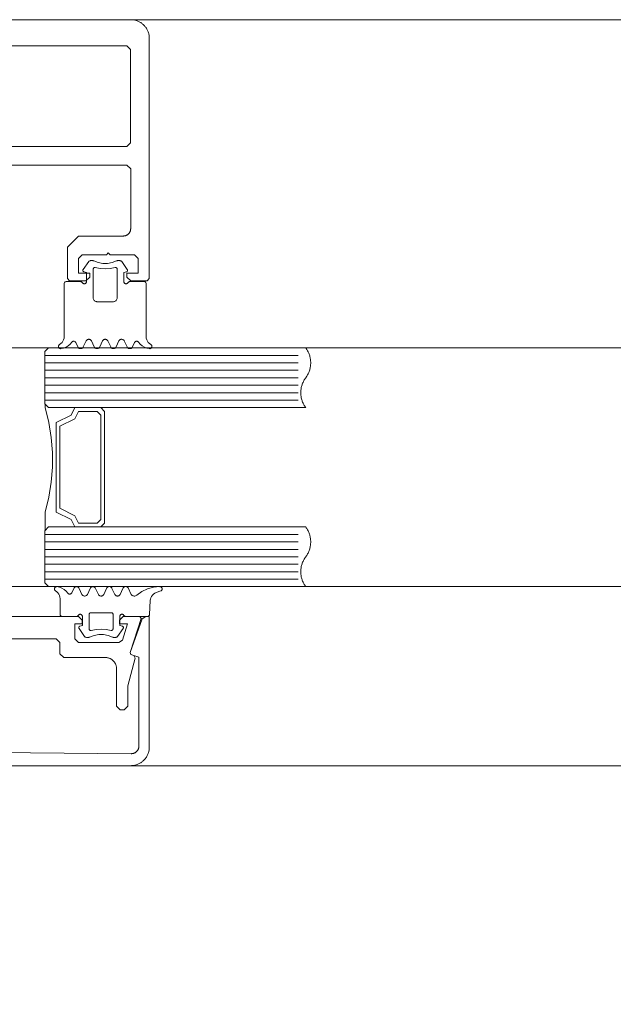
# Model space of a CAD drawing. Header units: millimetres. Extents: x -13532 to 2392, y -5241 to 5322.
# Tile 104 of 256: x -10938 to -10930, y 1073 to 1086. Entities that reach past the tile are written whole.
import ezdxf

# ---------------------------------------------------------------- set-up
doc = ezdxf.new("R2010")
doc.units = ezdxf.units.MM
doc.layers.get('0').update_dxf_attribs({"lineweight": 9, "true_color": 0x939393})
doc.layers.get('Defpoints').update_dxf_attribs({"true_color": 0xdae6d4})
for name, color, linetype, lineweight, true_color in [('a___wymiary', 7, 'Continuous', 5, 0x666666), ('drzwi - AGP1', 7, 'Continuous', 13, 0x7f7f7f), ('WYMIARY - AGP1', 7, 'Continuous', 5, 0x716d5a)]:
    doc.layers.add(name, color=color, linetype=linetype, lineweight=lineweight, true_color=true_color)
doc.layers.add('uwagi', color=7, linetype='Continuous', lineweight=50, true_color=0xf82f6b, plot=False)
doc.styles.add('ARIAL NARROW', font='ARIALN.TTF', dxfattribs={"width": 0.9})
doc.dimstyles.new('wymiary agp1', dxfattribs={"dimtxt": 15, "dimasz": 5, "dimexe": 5, "dimexo": 5, "dimgap": 1.8, "dimtad": 1, "dimdec": 3, "dimrnd": 0.5, "dimdsep": 46, "dimtxsty": 'ARIAL NARROW', "dimblk": 'znacznik', "dimcen": 1.5, "dimse1": 1, "dimse2": 1, "dimclrd": 256, "dimclre": 256, "dimazin": 0, "dimtfac": 1, "dimtdec": 3, "dimtmove": 1, "dimatfit": 3, "dimldrblk": 'znacznik', "dimfxl": 1000, "dimfxlon": 1, "dimlwd": -1, "dimarcsym": 0})

# ---------------------------------------------------------------- blocks, each defined once
blk = doc.blocks.new('znacznik')
at = {"layer": 'a___wymiary'}
for p, q in [((0, 1.3936), (0, -1.3936)), ((1.3936, 0), (-1.3936, 0))]:
    blk.add_line(p, q, dxfattribs=at)
at = {"layer": 'a___wymiary', "const_width": 0.2}
blk.add_lwpolyline([(0.8759, 0.8759), (-0.8759, -0.8759)], dxfattribs=at)
blk = doc.blocks.new('*D505')
at = {"layer": 'Defpoints', "color": 0}
for p in [(-11552.107, 1075.854), (-9536.638, 1075.854), (-9536.638, 856.382)]:
    blk.add_point(p, dxfattribs=at)
at = {"layer": 'WYMIARY - AGP1'}
blk.add_line((-11547.107, 856.382), (-9541.638, 856.382), dxfattribs=at)
at = {"layer": 'WYMIARY - AGP1', "xscale": 5, "yscale": 5, "zscale": 5, "rotation": 180}
blk.add_blockref('znacznik', (-11552.107, 856.382), dxfattribs=at)
at = {"layer": 'WYMIARY - AGP1', "xscale": 5, "yscale": 5, "zscale": 5}
blk.add_blockref('znacznik', (-9536.638, 856.382), dxfattribs=at)
at = {"layer": 'WYMIARY - AGP1', "color": 18, "true_color": 0x000000, "insert": (-10578.766, 865.84), "char_height": 15, "attachment_point": 5, "style": 'ARIAL NARROW'}
blk.add_mtext('2015.5', dxfattribs=at)
blk = doc.blocks.new('zw$58')
for p, q in [((6.352965, 6.757207), (6.278063, 6.650213)), ((6.870836, 6.650213), (6.795885, 6.757207)), ((6.2807, 5.613097), (6.3182, 5.693505)), ((6.390709, 5.693505), (6.428209, 5.613097)), ((6.50067, 5.613097), (6.53817, 5.693505)), ((6.61068, 5.693505), (6.64818, 5.613097)), ((6.72069, 5.613097), (6.75819, 5.693505)), ((6.8307, 5.693505), (6.8682, 5.613097)), ((6.179918, 5.673681), (6.20819, 5.613097)), ((6.940709, 5.613097), (6.968932, 5.673681)), ((5.765458, 5.500001), (9.165458, 5.500001)), ((5.765458, 5.400001), (9.165458, 5.400001)), ((5.765458, 5.300001), (9.165458, 5.300001)), ((5.765458, 5.200001), (9.165458, 5.200001)), ((5.765458, 5.100001), (9.165458, 5.100001)), ((5.765458, 5.000001), (9.165458, 5.000001)), ((5.765458, 4.900001), (9.165458, 4.900001)), ((5.765458, 3.100001), (9.165458, 3.100001)), ((5.765458, 3.000001), (9.165458, 3.000001)), ((5.765458, 2.900001), (9.165458, 2.900001)), ((5.765458, 2.800001), (9.165458, 2.800001)), ((5.765458, 2.700001), (9.165458, 2.700001)), ((5.765458, 2.600001), (9.165458, 2.600001)), ((5.765458, 2.500001), (9.165458, 2.500001)), ((6.125042, 2.31632), (6.153313, 2.376909)), ((6.225823, 2.376909), (6.263323, 2.296495)), ((6.335833, 2.296495), (6.373284, 2.376909)), ((6.445794, 2.376909), (6.483294, 2.296495)), ((6.555803, 2.296495), (6.593303, 2.376909)), ((6.665813, 2.376909), (6.703313, 2.296495)), ((6.775823, 2.296495), (6.813323, 2.376909)), ((7.319817, 2.341814), (7.257952, 2.319304)), ((7.179192, 2.212816), (7.169524, 2.028435)), ((7.17343, 2.233617), (7.17343, 2.233617)), ((7.17343, 2.138372), (7.17343, 2.138372)), ((6.36386, 2.04312), (6.36386, 2.04312)), ((6.768645, 1.995494), (6.768645, 1.995494)), ((6.22094, 1.852617), (6.22094, 1.852617)), ((6.768645, 1.900243), (6.768645, 1.900243)), ((6.298089, 1.732793), (6.223186, 1.839788)), ((6.81596, 1.839788), (6.741009, 1.732793))]:
    blk.add_line(p, q)
for points in [[(5.316062, 8.0502), (6.866666, 8.0502), (6.916666, 8.0002), (6.916666, 7.2002), (6.916571, 7.195838), (6.916285, 7.191485), (6.91581, 7.187147), (6.915147, 7.182835), (6.914296, 7.178556), (6.913259, 7.174318), (6.912038, 7.17013), (6.910635, 7.165998), (6.909054, 7.161932), (6.907297, 7.157938), (6.905367, 7.154025), (6.903269, 7.1502), (6.901005, 7.14647), (6.898581, 7.142842), (6.896001, 7.139324), (6.89327, 7.135921), (6.890394, 7.132641), (6.887377, 7.129489), (6.884225, 7.126472), (6.880945, 7.123596), (6.877542, 7.120865), (6.874024, 7.118285), (6.870396, 7.115861), (6.866666, 7.113598), (6.862841, 7.111499), (6.858928, 7.109569), (6.854934, 7.107812), (6.850868, 7.106231), (6.846737, 7.104828), (6.842548, 7.103608), (6.83831, 7.10257), (6.834031, 7.101719), (6.829719, 7.101056), (6.825382, 7.100581), (6.821028, 7.100295), (6.816666, 7.1002), (6.216666, 7.1002), (6.066666, 6.9502), (6.066666, 6.5302), (6.096666, 6.5002), (6.316666, 6.5002), (6.366666, 6.5502), (6.366666, 6.6002), (6.216666, 6.6002), (6.216666, 6.8002), (6.266666, 6.8502), (6.591666, 6.8502), (6.616666, 6.8752), (6.641666, 6.8502), (6.966666, 6.8502), (7.016666, 6.8002), (7.016666, 6.6002), (6.866666, 6.6002), (6.866666, 6.5502), (6.916666, 6.5002), (7.136666, 6.5002), (7.166666, 6.5302), (7.166666, 9.7502), (7.166428, 9.761105), (7.165715, 9.771989), (7.164527, 9.782832), (7.162868, 9.793612), (7.16074, 9.80431), (7.158147, 9.814905), (7.155095, 9.825377), (7.151589, 9.835705), (7.147636, 9.845871), (7.143243, 9.855855), (7.138419, 9.865637), (7.133172, 9.8752), (7.127514, 9.884525), (7.121454, 9.893594), (7.115004, 9.90239), (7.108177, 9.910897), (7.100985, 9.919098), (7.093443, 9.926977), (7.085564, 9.934519), (7.077363, 9.941711), (7.068856, 9.948538), (7.06006, 9.954988), (7.050991, 9.961048), (7.041666, 9.966706), (7.032103, 9.971953), (7.022321, 9.976777), (7.012337, 9.98117), (7.002171, 9.985123), (6.991842, 9.988629), (6.981371, 9.991682), (6.970776, 9.994274), (6.960078, 9.996402), (6.949298, 9.998061), (6.938455, 9.999249), (6.927571, 9.999962), (6.916666, 10.0002), (2.416666, 10.0002)], [(5.316062, 8.3002), (6.866062, 8.3002), (6.916062, 8.3502), (6.916062, 9.6002), (6.866062, 9.6502), (2.466062, 9.6502)], [(6.420685, 6.766745), (6.41746, 6.768152), (6.414092, 6.769172), (6.410628, 6.769791), (6.407116, 6.77), (6.377526, 6.77), (6.371804, 6.769445), (6.366294, 6.767809), (6.361196, 6.765153), (6.356699, 6.761573), (6.352967, 6.757202)], [(6.420692, 6.766753), (6.47998, 6.743386), (6.542587, 6.731494), (6.606312, 6.731494), (6.668919, 6.743386), (6.728207, 6.766753)], [(6.795916, 6.757225), (6.792857, 6.760918), (6.789249, 6.764077), (6.785184, 6.766621), (6.780765, 6.768485), (6.776105, 6.769621), (6.771325, 6.77), (6.741783, 6.77), (6.738269, 6.769796), (6.734803, 6.769183), (6.731432, 6.768167), (6.728204, 6.766764)], [(6.268456, 6.475009), (6.271455, 6.470724), (6.275153, 6.467025), (6.279437, 6.464025), (6.284177, 6.461814), (6.289229, 6.460459), (6.29444, 6.460003), (6.299651, 6.460458), (6.304703, 6.46181), (6.309444, 6.46402), (6.313729, 6.467019), (6.317428, 6.470717), (6.320429, 6.475001), (6.32264, 6.47974), (6.323994, 6.484792), (6.32445, 6.490001), (6.32445, 6.610003), (6.289244, 6.619426)], [(6.278065, 6.650215), (6.276323, 6.647197), (6.275132, 6.643923), (6.274526, 6.640492), (6.274525, 6.637008), (6.275128, 6.633577), (6.276318, 6.630302), (6.278057, 6.627283), (6.280294, 6.624613), (6.282961, 6.622371), (6.285975, 6.620626), (6.289247, 6.61943)], [(6.439438, 6.676828), (6.435844, 6.677415), (6.432203, 6.67734), (6.428637, 6.676605), (6.425262, 6.675236), (6.422192, 6.673277), (6.419528, 6.670794), (6.417358, 6.667869), (6.415755, 6.664598), (6.414771, 6.661091), (6.41444, 6.657463), (6.41444, 6.27), (6.415199, 6.261318), (6.417455, 6.252899), (6.421138, 6.245), (6.426138, 6.237861), (6.4323, 6.231698), (6.43944, 6.226699), (6.447339, 6.223015), (6.455757, 6.22076), (6.46444, 6.22), (6.684459, 6.22), (6.693142, 6.22076), (6.70156, 6.223015), (6.709459, 6.226699), (6.716599, 6.231698), (6.722761, 6.237861), (6.727761, 6.245), (6.731444, 6.252899), (6.7337, 6.261318), (6.734459, 6.27), (6.734459, 6.657463), (6.734128, 6.661089), (6.733144, 6.664594), (6.731541, 6.667862), (6.729371, 6.670787), (6.726707, 6.67327), (6.723636, 6.675229), (6.720261, 6.6766), (6.716693, 6.677338), (6.71305, 6.677416), (6.709454, 6.676834)], [(6.439443, 6.676829), (6.506404, 6.663984), (6.57445, 6.659679), (6.642495, 6.663984), (6.709457, 6.676829)], [(6.880431, 6.474988), (6.87743, 6.470707), (6.87373, 6.467012), (6.869445, 6.464015), (6.864705, 6.461808), (6.859654, 6.460456), (6.854445, 6.460003), (6.849235, 6.46046), (6.844185, 6.461814), (6.839446, 6.464025), (6.835163, 6.467024), (6.831466, 6.470722), (6.828468, 6.475005), (6.826258, 6.479743), (6.824905, 6.484793), (6.82445, 6.490001), (6.82445, 6.610003), (6.859606, 6.619426)], [(6.859606, 6.619418), (6.862885, 6.620607), (6.865907, 6.622349), (6.86858, 6.624588), (6.870824, 6.627259), (6.87257, 6.630279), (6.873765, 6.633556), (6.874373, 6.636991), (6.874374, 6.640479), (6.87377, 6.643915), (6.872578, 6.647193), (6.870834, 6.650215)], [(5.963608, 5.646098), (5.980964, 5.65806), (5.995959, 5.672875), (6.00813, 5.690084), (6.017102, 5.709158), (6.022599, 5.729508), (6.02445, 5.750505), (6.02445, 6.460003), (6.024905, 6.465209), (6.026258, 6.470258), (6.028466, 6.474995), (6.031463, 6.479277), (6.035158, 6.482974), (6.039439, 6.485974), (6.044175, 6.488186), (6.049223, 6.489542), (6.05443, 6.490001), (6.242467, 6.490001), (6.247679, 6.489549), (6.252734, 6.488199), (6.257477, 6.485991), (6.261765, 6.482993), (6.265467, 6.479296), (6.26847, 6.475012)], [(7.185291, 5.646098), (7.167935, 5.65806), (7.15294, 5.672875), (7.140769, 5.690084), (7.131797, 5.709158), (7.1263, 5.729508), (7.12445, 5.750505), (7.12445, 6.460003), (7.123993, 6.465215), (7.122637, 6.470268), (7.120425, 6.475009), (7.117422, 6.479294), (7.11372, 6.482992), (7.109432, 6.48599), (7.104688, 6.488199), (7.099633, 6.489549), (7.09442, 6.490001), (6.906383, 6.490001), (6.901175, 6.489542), (6.896127, 6.488185), (6.89139, 6.485973), (6.887109, 6.482972), (6.883414, 6.479274), (6.880417, 6.474991)], [(5.981334, 5.590144), (6.015944, 5.596665), (6.048873, 5.609155), (6.079101, 5.627228), (6.10569, 5.650322), (6.127816, 5.677723)], [(6.179937, 5.673687), (6.177292, 5.678255), (6.173888, 5.68229), (6.169828, 5.685666), (6.16524, 5.688278), (6.160265, 5.690045), (6.155057, 5.690913), (6.149778, 5.690855), (6.14459, 5.689873), (6.139655, 5.687997), (6.135125, 5.685285), (6.131141, 5.681821), (6.127826, 5.677713)], [(6.390679, 5.693494), (6.387195, 5.699534), (6.382716, 5.704877), (6.377377, 5.70936), (6.371341, 5.712848), (6.364791, 5.715235), (6.357926, 5.716447), (6.350955, 5.716449), (6.344089, 5.71524), (6.337538, 5.712857), (6.3315, 5.709372), (6.326159, 5.704891), (6.321677, 5.699551), (6.31819, 5.693513)], [(6.610689, 5.693513), (6.607203, 5.699551), (6.602721, 5.704891), (6.597379, 5.709372), (6.591341, 5.712857), (6.58479, 5.71524), (6.577925, 5.716449), (6.570954, 5.716447), (6.564089, 5.715235), (6.557539, 5.712848), (6.551503, 5.70936), (6.546164, 5.704877), (6.541685, 5.699534), (6.538201, 5.693494)], [(6.830711, 5.693504), (6.827224, 5.699542), (6.82274, 5.704884), (6.817397, 5.709366), (6.811356, 5.712852), (6.804802, 5.715237), (6.797932, 5.716448), (6.790957, 5.716448), (6.784088, 5.715237), (6.777533, 5.712852), (6.771492, 5.709366), (6.766149, 5.704884), (6.761666, 5.699542), (6.758178, 5.693504)], [(7.021021, 5.677724), (7.017707, 5.681831), (7.013724, 5.685293), (7.009197, 5.688002), (7.004266, 5.689876), (6.999082, 5.690856), (6.993807, 5.690912), (6.988604, 5.690042), (6.983634, 5.688273), (6.979051, 5.685659), (6.974996, 5.682282), (6.971596, 5.678247), (6.968956, 5.673677)], [(7.021034, 5.677723), (7.043167, 5.650315), (7.069765, 5.627216), (7.100003, 5.609142), (7.132944, 5.596654), (7.167565, 5.590139)], [(5.963602, 5.646108), (5.959389, 5.643225), (5.955726, 5.639671), (5.952719, 5.635547), (5.950455, 5.630974), (5.948998, 5.626082), (5.948392, 5.621015), (5.948654, 5.615918), (5.949776, 5.61094), (5.951726, 5.606224), (5.954448, 5.601906), (5.957862, 5.598112), (5.961869, 5.594951), (5.966355, 5.592516), (5.971189, 5.590876), (5.97623, 5.590078), (5.981334, 5.590147)], [(6.208178, 5.613098), (6.211666, 5.607059), (6.216149, 5.601718), (6.221492, 5.597236), (6.227533, 5.593749), (6.234088, 5.591364), (6.240957, 5.590154), (6.247932, 5.590154), (6.254802, 5.591364), (6.261356, 5.593749), (6.267397, 5.597236), (6.27274, 5.601718), (6.277224, 5.607059), (6.280711, 5.613098)], [(6.4282, 5.613089), (6.431686, 5.607052), (6.436166, 5.601713), (6.441506, 5.597233), (6.447542, 5.593748), (6.454091, 5.591364), (6.460955, 5.590153), (6.467924, 5.590153), (6.474788, 5.591364), (6.481337, 5.593748), (6.487374, 5.597233), (6.492713, 5.601713), (6.497194, 5.607052), (6.50068, 5.613089)], [(6.648168, 5.613098), (6.651656, 5.607059), (6.656139, 5.601718), (6.661483, 5.597236), (6.667523, 5.593749), (6.674078, 5.591364), (6.680947, 5.590154), (6.687923, 5.590154), (6.694792, 5.591364), (6.701346, 5.593749), (6.707387, 5.597236), (6.71273, 5.601718), (6.717214, 5.607059), (6.720701, 5.613098)], [(6.86819, 5.613089), (6.871677, 5.607051), (6.876159, 5.601711), (6.8815, 5.59723), (6.887538, 5.593745), (6.894089, 5.591362), (6.900955, 5.590153), (6.907926, 5.590154), (6.914791, 5.591367), (6.921341, 5.593754), (6.927377, 5.597242), (6.932716, 5.601725), (6.937195, 5.607068), (6.940679, 5.613107)], [(7.167564, 5.590142), (7.172663, 5.590082), (7.177698, 5.590885), (7.182524, 5.592529), (7.187002, 5.594966), (7.191003, 5.598126), (7.194411, 5.601917), (7.197128, 5.606231), (7.199075, 5.610943), (7.200196, 5.615916), (7.200458, 5.621007), (7.199855, 5.626069), (7.198403, 5.630955), (7.196144, 5.635526), (7.193144, 5.639648), (7.189489, 5.643202), (7.185286, 5.646087)], [(5.767458, 3.152001), (5.767458, 3.400001), (5.817458, 3.600001), (5.847458, 3.800001), (5.867458, 4.000001), (5.867458, 4.200001), (5.847458, 4.400001), (5.817458, 4.600001), (5.767458, 4.800001), (5.767458, 4.848001)], [(5.817458, 4.800001), (6.167458, 4.800001), (6.117458, 4.700001), (5.917458, 4.600001), (5.917458, 3.400001), (6.117458, 3.300001), (6.167458, 3.200001), (5.817458, 3.200001)], [(5.926458, 2.399859), (5.921354, 2.399928), (5.916312, 2.399131), (5.911479, 2.39749), (5.906993, 2.395054), (5.902985, 2.391893), (5.899571, 2.388099), (5.89685, 2.383781), (5.8949, 2.379064), (5.893778, 2.374085), (5.893516, 2.368987), (5.894122, 2.363919), (5.895579, 2.359028), (5.897843, 2.354453), (5.900851, 2.350329), (5.904514, 2.346775), (5.908726, 2.343892)], [(6.07294, 2.312277), (6.050814, 2.339678), (6.024225, 2.362773), (5.993997, 2.380845), (5.961067, 2.393336), (5.926458, 2.399856)], [(6.225791, 2.3769), (6.222307, 2.382939), (6.217828, 2.388282), (6.212489, 2.392765), (6.206453, 2.396253), (6.199904, 2.398639), (6.193039, 2.399852), (6.186069, 2.399854), (6.179204, 2.398645), (6.172653, 2.396262), (6.166615, 2.392777), (6.161274, 2.388296), (6.156792, 2.382956), (6.153305, 2.376918)], [(6.445802, 2.376918), (6.442315, 2.382956), (6.437833, 2.388296), (6.432492, 2.392777), (6.426454, 2.396262), (6.419903, 2.398645), (6.413038, 2.399854), (6.406068, 2.399852), (6.399203, 2.398639), (6.392654, 2.396253), (6.386618, 2.392765), (6.381279, 2.388282), (6.3768, 2.382939), (6.373316, 2.3769)], [(6.665824, 2.376909), (6.662336, 2.382948), (6.657853, 2.388289), (6.65251, 2.392771), (6.646469, 2.396257), (6.639915, 2.398642), (6.633046, 2.399853), (6.626071, 2.399853), (6.619202, 2.398642), (6.612648, 2.396257), (6.606607, 2.392771), (6.601264, 2.388289), (6.596781, 2.382948), (6.593293, 2.376909)], [(6.885801, 2.3769), (6.882317, 2.382939), (6.877838, 2.388282), (6.872499, 2.392765), (6.866463, 2.396253), (6.859914, 2.398639), (6.853049, 2.399852), (6.846078, 2.399854), (6.839213, 2.398645), (6.832662, 2.396262), (6.826625, 2.392777), (6.821284, 2.388296), (6.816802, 2.382956), (6.813315, 2.376918)], [(6.885833, 2.376909), (6.920598, 2.302269), (6.925192, 2.294389), (6.931142, 2.287474), (6.938248, 2.281755), (6.946276, 2.277423), (6.954957, 2.274621), (6.964002, 2.273442), (6.973111, 2.273927), (6.98198, 2.276059), (6.990315, 2.279766), (6.997837, 2.284926)], [(7.309075, 2.399997), (7.225042, 2.391525), (7.143634, 2.36903), (7.067174, 2.333153), (6.997843, 2.284919)], [(7.319817, 2.341817), (7.32458, 2.344043), (7.328882, 2.347067), (7.332589, 2.350796), (7.335588, 2.355114), (7.337787, 2.359889), (7.339119, 2.364975), (7.339543, 2.370216), (7.339045, 2.37545), (7.337641, 2.380516), (7.335374, 2.38526), (7.332314, 2.389535), (7.328554, 2.393211), (7.324211, 2.396173), (7.319417, 2.398333), (7.314319, 2.399622), (7.309075, 2.400001)], [(6.213592, 2.01499), (6.210589, 2.010707), (6.206887, 2.007011), (6.2026, 2.004014), (6.197857, 2.001807), (6.192803, 2.000457), (6.187591, 2.000005), (5.999553, 2.000005), (5.994347, 2.000461), (5.9893, 2.001814), (5.984563, 2.004024), (5.980282, 2.007023), (5.976587, 2.010721), (5.97359, 2.015004), (5.971381, 2.019744), (5.970028, 2.024795), (5.969573, 2.030004), (5.969573, 2.239501), (5.967722, 2.260494), (5.962225, 2.280839), (5.953254, 2.299909), (5.941084, 2.317116), (5.926092, 2.331929), (5.908738, 2.343891)], [(6.072951, 2.312287), (6.076266, 2.308178), (6.08025, 2.304715), (6.08478, 2.302003), (6.089714, 2.300127), (6.094902, 2.299145), (6.100181, 2.299087), (6.105388, 2.299955), (6.110363, 2.301723), (6.114951, 2.304334), (6.11901, 2.30771), (6.122414, 2.311744), (6.125059, 2.316313)], [(6.263316, 2.296488), (6.266803, 2.290452), (6.271285, 2.285112), (6.276626, 2.280633), (6.282663, 2.277149), (6.289214, 2.274766), (6.296079, 2.273557), (6.303049, 2.273559), (6.309913, 2.274771), (6.316462, 2.277157), (6.322498, 2.280645), (6.327836, 2.285127), (6.332316, 2.290469), (6.3358, 2.296507)], [(6.483284, 2.296498), (6.486772, 2.29046), (6.491256, 2.28512), (6.496599, 2.280639), (6.502639, 2.277153), (6.509193, 2.274769), (6.516061, 2.273558), (6.523036, 2.273558), (6.529904, 2.274769), (6.536458, 2.277153), (6.542499, 2.280639), (6.547842, 2.28512), (6.552325, 2.29046), (6.555813, 2.296498)], [(6.703306, 2.296488), (6.706793, 2.290452), (6.711275, 2.285112), (6.716616, 2.280633), (6.722654, 2.277149), (6.729204, 2.274766), (6.736069, 2.273557), (6.743039, 2.273559), (6.749903, 2.274771), (6.756452, 2.277157), (6.762488, 2.280645), (6.767827, 2.285127), (6.772306, 2.290469), (6.77579, 2.296507)], [(7.257949, 2.319293), (7.239771, 2.310898), (7.223242, 2.299597), (7.208822, 2.285706), (7.196913, 2.269612), (7.187846, 2.251761), (7.181873, 2.232653), (7.179161, 2.212817)], [(4.666666, 0.182364), (6.925329, 0.160956), (6.929718, 0.161011), (6.934101, 0.161258), (6.938468, 0.161697), (6.942812, 0.162328), (6.947123, 0.163149), (6.951395, 0.164158), (6.955619, 0.165353), (6.959785, 0.166733), (6.963888, 0.168294), (6.967917, 0.170034), (6.971867, 0.171948), (6.975729, 0.174035), (6.979495, 0.176289), (6.983159, 0.178705), (6.986714, 0.181281), (6.990152, 0.18401), (6.993466, 0.186887), (6.996652, 0.189907), (6.999702, 0.193063), (7.00261, 0.196351), (7.005371, 0.199763), (7.00798, 0.203292), (7.010432, 0.206933), (7.012721, 0.210678), (7.014844, 0.21452), (7.016796, 0.218451), (7.018574, 0.222464), (7.020174, 0.226552), (7.021593, 0.230705), (7.022829, 0.234917), (7.023878, 0.239179), (7.024739, 0.243483), (7.025411, 0.247821), (7.025892, 0.252183), (7.026181, 0.256563), (7.026277, 0.260952), (7.026277, 1.452461), (6.919826, 1.491206), (6.907872, 1.516841), (7.071754, 1.967101), (7.118738, 2), (7.166666, 2), (7.166666, 0.25), (7.166428, 0.239095), (7.165715, 0.228211), (7.164527, 0.217369), (7.162868, 0.206588), (7.16074, 0.19589), (7.158147, 0.185295), (7.155095, 0.174824), (7.151589, 0.164495), (7.147636, 0.154329), (7.143243, 0.144346), (7.138419, 0.134563), (7.133172, 0.125), (7.127514, 0.115675), (7.121454, 0.106606), (7.115004, 0.09781), (7.108177, 0.089303), (7.100985, 0.081103), (7.093443, 0.073223), (7.085564, 0.065681), (7.077363, 0.058489), (7.068856, 0.051662), (7.06006, 0.045212), (7.050991, 0.039152), (7.041666, 0.033494), (7.032103, 0.028247), (7.022321, 0.023423), (7.012337, 0.01903), (7.002171, 0.015077), (6.991842, 0.011571), (6.981371, 0.008519), (6.970776, 0.005926), (6.960078, 0.003798), (6.949298, 0.002139), (6.938455, 0.000951), (6.927571, 0.000238), (6.916666, 0), (2.416666, 0)], [(4.692637, 1.7), (5.917637, 1.7), (5.967637, 1.65), (5.967637, 1.5), (6.017637, 1.45), (6.577637, 1.45), (6.58418, 1.449857), (6.59071, 1.449429), (6.597216, 1.448717), (6.603684, 1.447721), (6.610103, 1.446445), (6.61646, 1.444889), (6.622743, 1.443058), (6.62894, 1.440954), (6.635039, 1.438582), (6.64103, 1.435946), (6.646899, 1.433052), (6.652637, 1.429904), (6.658232, 1.426509), (6.663673, 1.422873), (6.668951, 1.419003), (6.674055, 1.414907), (6.678975, 1.410592), (6.683703, 1.406066), (6.688229, 1.401339), (6.692544, 1.396418), (6.69664, 1.391314), (6.70051, 1.386037), (6.704146, 1.380595), (6.707541, 1.375), (6.710689, 1.369262), (6.713583, 1.363393), (6.716219, 1.357403), (6.718591, 1.351303), (6.720694, 1.345106), (6.722526, 1.338823), (6.724081, 1.332466), (6.725358, 1.326047), (6.726354, 1.319579), (6.727066, 1.313073), (6.727494, 1.306543), (6.727637, 1.3), (6.727637, 0.8), (6.777637, 0.75), (6.827637, 0.75), (6.877637, 0.8), (6.877637, 1.072408), (6.976615, 1.441798), (6.957863, 1.477766), (6.920819, 1.491198), (6.908608, 1.516156), (7.056666, 1.973844), (7.037637, 2), (6.817637, 2), (6.767637, 1.95), (6.767637, 1.900499), (6.875286, 1.900499), (6.805448, 1.684611), (6.757875, 1.65), (6.217637, 1.65), (6.167637, 1.7), (6.167637, 1.900499), (6.267637, 1.900499), (6.267637, 1.95), (6.217637, 2), (3.117637, 2)], [(6.234368, 1.87058), (6.269573, 1.880004), (6.269573, 2.000005), (6.269117, 2.005215), (6.267762, 2.010267), (6.265551, 2.015007), (6.26255, 2.019291), (6.258851, 2.022988), (6.254565, 2.025987), (6.249824, 2.028197), (6.244771, 2.029549), (6.239561, 2.030004), (6.23435, 2.029547), (6.229298, 2.028191), (6.224558, 2.02598), (6.220274, 2.022978), (6.216577, 2.019279), (6.213578, 2.014994)], [(6.654535, 1.813178), (6.658129, 1.812591), (6.661769, 1.812666), (6.665336, 1.8134), (6.66871, 1.814769), (6.67178, 1.816727), (6.674444, 1.81921), (6.676614, 1.822134), (6.678218, 1.825404), (6.679202, 1.82891), (6.679534, 1.832537), (6.679534, 2.030004), (6.679231, 2.033474), (6.67833, 2.036839), (6.676859, 2.039997), (6.674863, 2.042852), (6.672402, 2.045317), (6.66955, 2.047317), (6.666395, 2.048792), (6.663032, 2.049697), (6.659563, 2.050005), (6.379534, 2.050005), (6.376065, 2.049697), (6.372702, 2.048792), (6.369547, 2.047317), (6.366695, 2.045317), (6.364234, 2.042852), (6.362238, 2.039997), (6.360767, 2.036839), (6.359867, 2.033474), (6.359563, 2.030004), (6.359563, 1.832537), (6.359895, 1.82891), (6.36088, 1.825404), (6.362483, 1.822134), (6.364653, 1.81921), (6.367317, 1.816727), (6.370387, 1.814769), (6.373761, 1.8134), (6.377328, 1.812666), (6.380968, 1.812591), (6.384562, 1.813178)], [(6.825517, 2.015004), (6.822519, 2.019288), (6.818824, 2.022985), (6.814543, 2.025985), (6.809807, 2.028195), (6.80476, 2.029548), (6.799554, 2.030004), (6.794348, 2.029548), (6.7893, 2.028195), (6.784564, 2.025985), (6.780284, 2.022986), (6.776588, 2.019288), (6.773591, 2.015005), (6.771382, 2.010265), (6.770029, 2.005214), (6.769573, 2.000005), (6.769573, 1.880004), (6.804729, 1.87058)], [(6.825542, 2.015011), (6.828539, 2.010729), (6.832234, 2.007032), (6.836515, 2.004032), (6.841251, 2.001821), (6.846299, 2.000465), (6.851507, 2.000005), (7.139544, 2.000005), (7.144585, 2.000427), (7.149484, 2.00169), (7.154101, 2.003759), (7.158305, 2.006573), (7.161976, 2.010053), (7.16501, 2.014101), (7.167321, 2.0186), (7.168842, 2.023424), (7.169532, 2.028435)], [(6.234371, 1.87057), (6.231099, 1.869375), (6.228084, 1.86763), (6.225418, 1.865388), (6.223181, 1.862718), (6.221441, 1.859699), (6.220252, 1.856425), (6.219648, 1.852994), (6.21965, 1.84951), (6.220256, 1.846079), (6.221448, 1.842805), (6.223189, 1.839788)], [(6.81596, 1.8398), (6.817702, 1.842819), (6.818894, 1.846094), (6.819498, 1.849526), (6.819496, 1.853011), (6.818889, 1.856443), (6.817695, 1.859717), (6.815949, 1.862734), (6.813706, 1.865403), (6.811033, 1.867643), (6.808012, 1.869385), (6.804734, 1.870576)], [(6.298092, 1.732797), (6.301824, 1.728426), (6.306321, 1.724847), (6.311418, 1.722191), (6.316928, 1.720555), (6.322649, 1.72), (6.352239, 1.72), (6.355752, 1.720209), (6.359216, 1.720828), (6.362584, 1.721849), (6.36581, 1.723257)], [(6.673335, 1.723238), (6.614045, 1.746608), (6.551435, 1.758504), (6.487705, 1.758508), (6.425094, 1.74662), (6.365801, 1.723258)], [(6.654538, 1.813178), (6.587585, 1.826018), (6.519549, 1.830321), (6.451512, 1.826018), (6.384559, 1.813178)], [(6.673326, 1.723237), (6.676555, 1.721833), (6.679926, 1.720818), (6.683392, 1.720204), (6.686907, 1.72), (6.716448, 1.72), (6.722167, 1.720551), (6.727675, 1.722183), (6.732772, 1.724837), (6.737269, 1.728415), (6.741001, 1.732786)]]:
    blk.add_lwpolyline(points)
for points in [[(5.815458, 4.800001), (9.265458, 4.800001), (9.25848, 4.80966), (9.251851, 4.819563), (9.245581, 4.829696), (9.239677, 4.840046), (9.234147, 4.850601), (9.228997, 4.861347), (9.224235, 4.87227), (9.219866, 4.883356), (9.215897, 4.894592), (9.212331, 4.905962), (9.209174, 4.917452), (9.20643, 4.929048), (9.204102, 4.940734), (9.202194, 4.952497), (9.200706, 4.96432), (9.199643, 4.976188), (9.199004, 4.988087), (9.198791, 5.000001), (9.199004, 5.011915), (9.199643, 5.023814), (9.200706, 5.035683), (9.202194, 5.047506), (9.204102, 5.059268), (9.20643, 5.070954), (9.209174, 5.08255), (9.212331, 5.09404), (9.215897, 5.10541), (9.219866, 5.116646), (9.224235, 5.127732), (9.228997, 5.138655), (9.234147, 5.149401), (9.239677, 5.159956), (9.245581, 5.170307), (9.251851, 5.18044), (9.25848, 5.190342), (9.265458, 5.200001), (9.272436, 5.20966), (9.279064, 5.219563), (9.285335, 5.229696), (9.291239, 5.240046), (9.296769, 5.250601), (9.301918, 5.261347), (9.306681, 5.27227), (9.311049, 5.283356), (9.315019, 5.294592), (9.318584, 5.305962), (9.321741, 5.317452), (9.324485, 5.329048), (9.326813, 5.340734), (9.328722, 5.352497), (9.330209, 5.36432), (9.331273, 5.376188), (9.331911, 5.388087), (9.332124, 5.400001), (9.331911, 5.411915), (9.331273, 5.423814), (9.330209, 5.435683), (9.328722, 5.447506), (9.326813, 5.459268), (9.324485, 5.470954), (9.321741, 5.48255), (9.318584, 5.49404), (9.315019, 5.50541), (9.311049, 5.516646), (9.306681, 5.527732), (9.301918, 5.538655), (9.296769, 5.549401), (9.291239, 5.559956), (9.285335, 5.570307), (9.279064, 5.58044), (9.272436, 5.590342), (9.265458, 5.600001), (5.815458, 5.600001), (5.765458, 5.550001), (5.765458, 4.850001), (5.815458, 4.800001)], [(6.517458, 3.200001), (6.567458, 3.250001), (6.567458, 4.750001), (6.517458, 4.800001), (6.167458, 4.800001), (6.117458, 4.700001), (5.917458, 4.600001), (5.917458, 3.400001), (6.117458, 3.300001), (6.167458, 3.200001), (6.517458, 3.200001)], [(6.467458, 3.250001), (6.517458, 3.300001), (6.517458, 4.700001), (6.467458, 4.750001), (6.217458, 4.750001), (6.167458, 4.650001), (5.967458, 4.550001), (5.967458, 3.450001), (6.167458, 3.350001), (6.217458, 3.250001), (6.467458, 3.250001)], [(5.815458, 2.400001), (9.265458, 2.400001), (9.25848, 2.40966), (9.251851, 2.419563), (9.245581, 2.429696), (9.239677, 2.440046), (9.234147, 2.450601), (9.228997, 2.461347), (9.224235, 2.47227), (9.219866, 2.483356), (9.215897, 2.494592), (9.212331, 2.505962), (9.209174, 2.517452), (9.20643, 2.529048), (9.204102, 2.540734), (9.202194, 2.552497), (9.200706, 2.56432), (9.199643, 2.576188), (9.199004, 2.588087), (9.198791, 2.600001), (9.199004, 2.611915), (9.199643, 2.623814), (9.200706, 2.635683), (9.202194, 2.647506), (9.204102, 2.659268), (9.20643, 2.670954), (9.209174, 2.68255), (9.212331, 2.69404), (9.215897, 2.70541), (9.219866, 2.716646), (9.224235, 2.727732), (9.228997, 2.738655), (9.234147, 2.749401), (9.239677, 2.759956), (9.245581, 2.770307), (9.251851, 2.78044), (9.25848, 2.790342), (9.265458, 2.800001), (9.272436, 2.80966), (9.279064, 2.819563), (9.285335, 2.829696), (9.291239, 2.840046), (9.296769, 2.850601), (9.301918, 2.861347), (9.306681, 2.87227), (9.311049, 2.883356), (9.315019, 2.894592), (9.318584, 2.905962), (9.321741, 2.917452), (9.324485, 2.929048), (9.326813, 2.940734), (9.328722, 2.952497), (9.330209, 2.96432), (9.331273, 2.976188), (9.331911, 2.988087), (9.332124, 3.000001), (9.331911, 3.011915), (9.331273, 3.023814), (9.330209, 3.035683), (9.328722, 3.047506), (9.326813, 3.059268), (9.324485, 3.070954), (9.321741, 3.08255), (9.318584, 3.09404), (9.315019, 3.10541), (9.311049, 3.116646), (9.306681, 3.127732), (9.301918, 3.138655), (9.296769, 3.149401), (9.291239, 3.159956), (9.285335, 3.170307), (9.279064, 3.18044), (9.272436, 3.190342), (9.265458, 3.200001), (5.815458, 3.200001), (5.765458, 3.150001), (5.765458, 2.450001), (5.815458, 2.400001)]]:
    blk.add_lwpolyline(points, close=True)
blk = doc.blocks.new('wz1')
at = {"layer": 'drzwi - AGP1'}
for points in [[(-11179.607, 585.854), (-10335.879, 585.854)], [(-11178.458, 581.454), (-10338.669, 581.454)], [(-11178.458, 578.254), (-10339.681, 578.254)], [(-11179.607, 575.854), (-10335.729, 575.854)]]:
    blk.add_lwpolyline(points, dxfattribs=at)
blk.add_blockref('zw$58', (-10943.273, 575.854), dxfattribs=at)

msp = doc.modelspace()

# ---------------------------------------------------------------- block references
at = {"layer": 'uwagi'}
msp.add_blockref('wz1', (0, 500), dxfattribs=at)

# ---------------------------------------------------------------- dimensions: what is measured, and where the dimension line sits
at = {"layer": 'WYMIARY - AGP1'}
dim = msp.add_linear_dim(base=(-9536.638, 856.3817), p1=(-11552.1066, 1075.8544), p2=(-9536.638, 1075.8541), dimstyle='wymiary agp1', override={"dimclrd": 256, "dimclre": 256}, dxfattribs=at)
dim.commit()
dim.dimension.update_dxf_attribs({"geometry": '*D505', "text_midpoint": (-10578.7662, 856.3817), "dimtype": 160})

doc.saveas('drawing.dxf')
